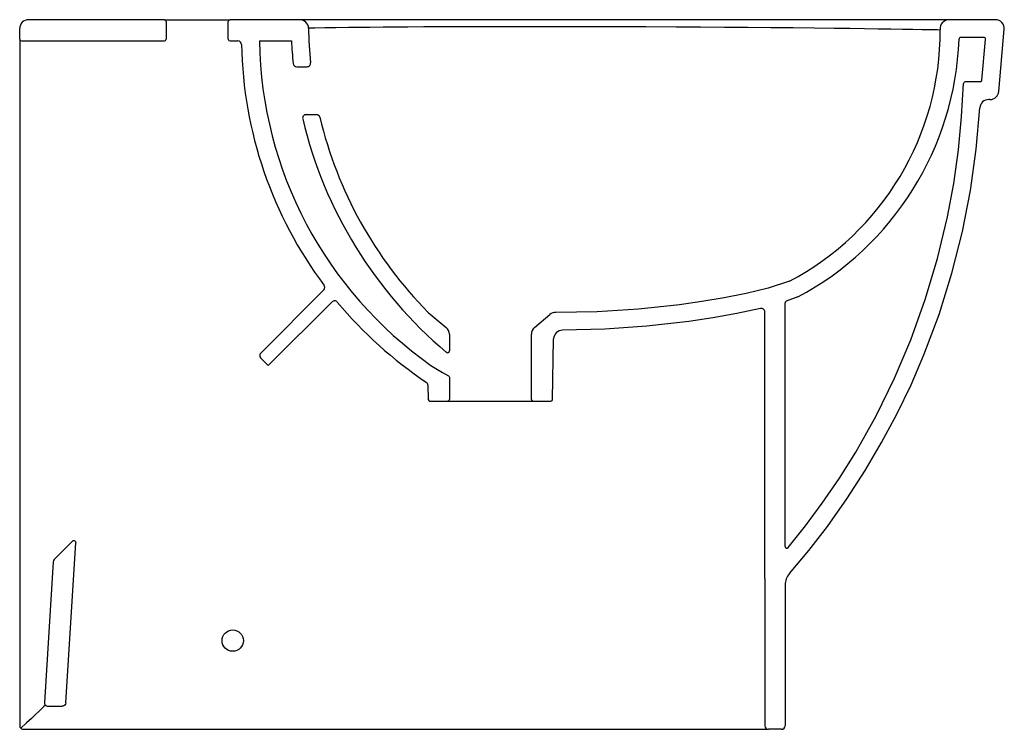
# Model space of a CAD drawing. Header units: millimetres. Extents: x 0 to 0.555, y 0 to 0.4.
import ezdxf

# ---------------------------------------------------------------- set-up
doc = ezdxf.new("R2010")
doc.units = ezdxf.units.MM
doc.layers.add('BLOCKS', color=3, linetype='Continuous')

msp = doc.modelspace()

# ---------------------------------------------------------------- linework, layer by layer
at = {"layer": 'BLOCKS'}
for p, q in [((0.08148607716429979, 0.3999999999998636), (0.005000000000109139, 0.3999999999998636)), ((0.08148607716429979, 0.3999999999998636), (0.1184860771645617, 0.3999999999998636)), ((0.1576995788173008, 0.3999999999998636), (0.1184860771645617, 0.3999999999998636)), ((0.193850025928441, 0.3999999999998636), (0.1576995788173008, 0.3999999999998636)), ((0.2071031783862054, 0.3999999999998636), (0.193850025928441, 0.3999999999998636)), ((0.5233948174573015, 0.3999999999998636), (0.2071031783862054, 0.3999999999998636)), ((0.54954345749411, 0.3999999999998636), (0.5233948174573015, 0.3999999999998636)), ((0, 0.3889999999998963), (0, 0.3949999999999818)), ((0.08248607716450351, 0.3989999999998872), (0.08248607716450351, 0.3889999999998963)), ((0.117486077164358, 0.3889999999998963), (0.117486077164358, 0.3989999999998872)), ((0.5514623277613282, 0.3595642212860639), (0.5545244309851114, 0.3945642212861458)), ((0, 0.3889999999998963), (0, 0.3829999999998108)), ((0.542995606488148, 0.3899999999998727), (0.53004871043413, 0.3899999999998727)), ((0.5419795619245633, 0.3659128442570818), (0.5439918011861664, 0.3889128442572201)), ((0, 0.3829999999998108), (0, 0.02591228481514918)), ((0.001000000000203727, 0.38799999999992), (0.08148607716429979, 0.38799999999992)), ((0.1184860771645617, 0.38799999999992), (0.1229424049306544, 0.38799999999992)), ((0.1350086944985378, 0.38799999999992), (0.1530355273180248, 0.38799999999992)), ((0.1560338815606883, 0.3734999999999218), (0.1618523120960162, 0.3734999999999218)), ((0.5409833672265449, 0.3650000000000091), (0.5325728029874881, 0.3650000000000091)), ((0.5464813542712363, 0.3550000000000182), (0.5457761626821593, 0.3550000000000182)), ((0.1613341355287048, 0.3464999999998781), (0.1670888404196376, 0.3464999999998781)), ((0.1357573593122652, 0.2120710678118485), (0.1712508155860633, 0.2476780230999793)), ((0.175953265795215, 0.2409420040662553), (0.1399999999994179, 0.2049999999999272)), ((0.4310630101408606, 0.1030744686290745), (0.4310630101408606, 0.2403344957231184)), ((0.2300860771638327, 0.2349999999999), (0.2402175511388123, 0.226498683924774)), ((0.2899546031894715, 0.226498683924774), (0.2986730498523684, 0.233814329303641)), ((0.4196568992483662, 0.08500000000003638), (0.4196568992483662, 0.2352735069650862)), ((0.2420036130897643, 0.2226684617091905), (0.2420036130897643, 0.2132613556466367)), ((0.2881685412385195, 0.1859999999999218), (0.2881685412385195, 0.2226684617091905)), ((0.3001032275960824, 0.1859825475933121), (0.3006979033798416, 0.2200515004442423)), ((0.1399999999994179, 0.2049999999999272), (0.1357573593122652, 0.20924264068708)), ((0.2420036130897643, 0.1983797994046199), (0.2420036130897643, 0.1859999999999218)), ((0.2299289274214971, 0.1940031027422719), (0.2300689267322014, 0.1859825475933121)), ((0.2310687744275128, 0.1849999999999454), (0.24100361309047, 0.1849999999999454)), ((0.24100361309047, 0.1849999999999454), (0.2891685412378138, 0.1849999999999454)), ((0.2891685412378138, 0.1849999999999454), (0.299103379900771, 0.1849999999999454)), ((0.01945495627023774, 0.09576866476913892), (0.02984613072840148, 0.10615983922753)), ((0.0259244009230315, 0.01486994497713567), (0.03155131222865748, 0.1053906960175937)), ((0.01887302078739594, 0.09447852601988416), (0.01394003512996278, 0.01512144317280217)), ((0.4196568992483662, 0.08500000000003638), (0.4196568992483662, 0.001999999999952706)), ((0.4310630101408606, 0.08125589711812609), (0.4310630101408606, 0.001999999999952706)), ((0, 0.02591228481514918), (0, 0.01142857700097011)), ((0, 0.01142857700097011), (0, 0.002125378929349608)), ((0.01593551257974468, 0.01299734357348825), (0.02392724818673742, 0.0129940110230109)), ((0, 0.002125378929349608), (0, 0.001999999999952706)), ((0.001999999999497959, 0), (0.002796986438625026, 0)), ((0.002796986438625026, 0), (0.01127846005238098, 0)), ((0.01127846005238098, 0), (0.01430366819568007, 0)), ((0.01430366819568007, 0), (0.2987009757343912, 0)), ((0.2987009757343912, 0), (0.3388122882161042, 0)), ((0.3388122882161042, 0), (0.4216568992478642, 0)), ((0.4290630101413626, 0), (0.4216568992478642, 0))]:
    msp.add_line(p, q, dxfattribs=at)
at = {"layer": 'BLOCKS', "flags": 128}
for points in [[(0.1626860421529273, 0.3953676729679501), (0.1662326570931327, 0.395431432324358), (0.171785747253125, 0.3955233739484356), (0.1781120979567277, 0.3956187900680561), (0.1851146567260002, 0.3957133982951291), (0.1909715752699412, 0.3957841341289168), (0.1971689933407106, 0.3958515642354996)], [(0.1971689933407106, 0.3958515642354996), (0.2047564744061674, 0.3959245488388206), (0.2100306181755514, 0.3959695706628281)], [(0.2100306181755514, 0.3959695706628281), (0.2186820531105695, 0.3960341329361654), (0.2276726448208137, 0.3960901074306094), (0.2413918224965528, 0.3961557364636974), (0.2556917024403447, 0.3962021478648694), (0.2704377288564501, 0.3962298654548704), (0.2854953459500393, 0.3962394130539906), (0.300729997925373, 0.3962313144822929), (0.3179120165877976, 0.3962023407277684), (0.3352431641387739, 0.3961535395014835), (0.3525762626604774, 0.3960859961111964), (0.3697641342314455, 0.3960007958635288), (0.3833892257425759, 0.3959201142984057), (0.3968766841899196, 0.3958286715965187), (0.4101337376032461, 0.3957274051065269), (0.4230676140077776, 0.3956172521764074), (0.4355855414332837, 0.3954991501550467), (0.4474417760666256, 0.3953760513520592), (0.4587752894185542, 0.3952476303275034), (0.4675075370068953, 0.3951408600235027), (0.475797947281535, 0.3950328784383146), (0.4835634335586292, 0.3949256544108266), (0.4907209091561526, 0.3948211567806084), (0.4972690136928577, 0.3947202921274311), (0.503088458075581, 0.3946263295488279), (0.5080840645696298, 0.3945423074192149), (0.512160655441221, 0.3944712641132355), (0.5148643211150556, 0.3944229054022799), (0.516830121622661, 0.3943870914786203), (0.5180301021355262, 0.3943648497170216), (0.5184363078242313, 0.3943572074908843)], [(0.4328330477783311, 0.1024364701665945), (0.4426453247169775, 0.1147443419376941), (0.4519998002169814, 0.1274040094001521), (0.4617059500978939, 0.1416440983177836), (0.4708320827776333, 0.1562627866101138), (0.4823187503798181, 0.176765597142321), (0.4926772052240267, 0.1978804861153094), (0.5018609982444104, 0.2195130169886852), (0.5100529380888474, 0.2422466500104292), (0.5169620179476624, 0.2654224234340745), (0.5225565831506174, 0.2889305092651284), (0.5260331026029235, 0.3077150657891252), (0.5286770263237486, 0.326635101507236), (0.530400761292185, 0.3453224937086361), (0.531574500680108, 0.3640582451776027)], [(0.4335143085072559, 0.08781463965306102), (0.4444491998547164, 0.1008815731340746), (0.4548762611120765, 0.1143567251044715), (0.4658906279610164, 0.1298795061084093), (0.4762218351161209, 0.1458651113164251), (0.4854584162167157, 0.1615797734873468), (0.4940366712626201, 0.1776632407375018), (0.5019933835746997, 0.1942037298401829), (0.5092536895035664, 0.2110615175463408), (0.5177780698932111, 0.233842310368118), (0.5250375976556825, 0.2570766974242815), (0.5310000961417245, 0.2806580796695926), (0.5354950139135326, 0.3036821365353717), (0.5387543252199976, 0.3269307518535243), (0.540785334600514, 0.350302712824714)], [(0.4335288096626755, 0.2525429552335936), (0.4215427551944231, 0.2486143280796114), (0.4091750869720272, 0.245719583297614), (0.3967042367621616, 0.2432559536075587), (0.3841834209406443, 0.2411050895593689), (0.3716127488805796, 0.2392825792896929), (0.3484682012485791, 0.2367687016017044), (0.3252279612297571, 0.2353329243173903), (0.3019277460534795, 0.2349839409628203)], [(0.4382059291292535, 0.2437041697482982), (0.4317442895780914, 0.2412823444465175)], [(0.4172141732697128, 0.2372238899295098), (0.403824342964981, 0.2344338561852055), (0.3904089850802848, 0.2319884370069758), (0.3769302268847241, 0.2299138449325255), (0.3532842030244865, 0.227158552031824), (0.329529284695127, 0.2255055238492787), (0.3057029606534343, 0.2249642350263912)], [(0.2316496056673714, 0.2051405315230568), (0.2381507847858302, 0.2010954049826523), (0.241447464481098, 0.1992759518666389)], [(0.241447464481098, 0.1992759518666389), (0.2417190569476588, 0.1990785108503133), (0.241909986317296, 0.1988023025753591), (0.2419987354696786, 0.1984784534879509), (0.2420036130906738, 0.1983797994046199)], [(0.02984613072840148, 0.10615983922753), (0.03012004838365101, 0.1063540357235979), (0.03044280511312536, 0.1064466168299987), (0.0307780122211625, 0.1064271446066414), (0.03108787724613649, 0.1062978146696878), (0.03133746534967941, 0.1060732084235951), (0.03149863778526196, 0.1057786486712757), (0.03155322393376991, 0.1054473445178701), (0.03155131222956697, 0.105390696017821)], [(0.01448237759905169, 0.01375205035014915), (0.01425556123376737, 0.01349634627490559), (0.01358849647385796, 0.01282816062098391), (0.01247510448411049, 0.01174498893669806), (0.01092428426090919, 0.01025892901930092), (0.008975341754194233, 0.008410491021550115), (0.006616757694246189, 0.006191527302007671), (0.003886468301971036, 0.003640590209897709), (0.0005930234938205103, 0.0005826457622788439)], [(0.0259244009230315, 0.01486994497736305), (0.02577079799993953, 0.01421619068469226), (0.02540945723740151, 0.01365013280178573), (0.02488111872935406, 0.0132355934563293), (0.0242453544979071, 0.01301930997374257), (0.02392724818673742, 0.01299401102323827)], [(0.0005638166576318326, 0.0006081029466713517), (0.0008172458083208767, 0.0003872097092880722), (0.001111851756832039, 0.0002080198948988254), (0.001412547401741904, 8.822086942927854e-05), (0.001735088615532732, 1.762214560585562e-05), (0.001867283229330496, 4.40829353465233e-06), (0.002000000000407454, 0)]]:
    msp.add_lwpolyline(points, dxfattribs=at)
at = {"layer": 'BLOCKS'}
msp.add_circle((0.1199999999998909, 0.04999999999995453), 0.006000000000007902, dxfattribs=at)
for centre, radius, start, end in [((0.005000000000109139, 0.3949999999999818), 0.005, 90, 180), ((0.08148607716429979, 0.3989999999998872), 0.001000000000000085, 0, 90), ((0.1184860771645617, 0.3989999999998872), 0.001000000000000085, 90, 180), ((0.1576995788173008, 0.3949999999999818), 0.005000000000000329, 1.940410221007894, 90), ((0.5233948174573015, 0.3949999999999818), 0.005, 90, 187.3863015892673), ((0.54954345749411, 0.3949999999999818), 0.005, 354.999999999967, 90), ((0.3961682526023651, 0.3991384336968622), 0.2335052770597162, 180.9739631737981, 185.7606651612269), ((0.3590630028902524, 0.393452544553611), 0.1593758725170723, 297.8548907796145, 0.3252289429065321), ((0.001000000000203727, 0.3889999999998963), 0.001000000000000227, 180, 270), ((0.08148607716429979, 0.3889999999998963), 0.001000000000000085, 270, 0), ((0.1184860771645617, 0.3889999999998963), 0.001000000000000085, 180, 270), ((0.3572292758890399, 0.3953867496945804), 0.1719442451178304, 298.0939902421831, 357.8447449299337), ((0.53004871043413, 0.3889999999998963), 0.001000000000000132, 90, 184.5673505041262), ((0.542995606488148, 0.3889999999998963), 0.0009999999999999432, 355.0000000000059, 90), ((0.1229424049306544, 0.3859999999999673), 0.001999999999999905, 359.882925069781, 90), ((0.3591581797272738, 0.3904234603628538), 0.2342575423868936, 181.081974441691, 216.7569168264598), ((0.362775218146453, 0.3914072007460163), 0.2277920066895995, 180.8570340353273, 234.8557137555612), ((0.3995549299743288, 0.4011831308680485), 0.2468716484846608, 183.0610935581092, 186.0204863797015), ((0.1560338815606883, 0.3754999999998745), 0.002, 186.020486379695, 270), ((0.1618523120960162, 0.3754999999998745), 0.002, 270, 5.760665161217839), ((0.5325728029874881, 0.3639999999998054), 0.0009999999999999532, 90, 176.6609073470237), ((0.5409833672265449, 0.3659999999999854), 0.001000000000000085, 270, 354.9999999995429), ((0.5457761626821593, 0.3499999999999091), 0.005, 90, 176.529043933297), ((0.5464813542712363, 0.3599999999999), 0.005, 270, 354.999999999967), ((0.1613341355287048, 0.3444999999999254), 0.002, 90, 193.3842793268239), ((0.3995549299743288, 0.4011831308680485), 0.2468716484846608, 193.3842793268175, 229.8527480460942), ((0.1670888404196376, 0.3444999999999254), 0.002, 13.41515124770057, 90), ((0.3961682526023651, 0.3991384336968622), 0.2335052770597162, 193.4151512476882, 224.662749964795), ((0.169836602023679, 0.2490922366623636), 0.002000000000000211, 315.0000000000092, 38.50602455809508), ((0.1773674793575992, 0.2395277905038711), 0.001999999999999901, 41.04407019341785, 135.0000000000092), ((0.3591581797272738, 0.3904234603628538), 0.2342575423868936, 219.6829034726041, 236.2887454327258), ((0.4320630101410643, 0.2403344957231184), 0.000999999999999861, 108.5855676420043, 180), ((0.3018869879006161, 0.2299841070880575), 0.004999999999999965, 89.53294080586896, 129.9999999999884), ((0.4176568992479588, 0.2352735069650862), 0.001999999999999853, 0, 102.7891005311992), ((0.2370036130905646, 0.2226684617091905), 0.00499999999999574, 0, 50.00000000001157), ((0.2931685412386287, 0.2226684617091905), 0.00500000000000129, 130.0000000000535, 180), ((0.305697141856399, 0.2199642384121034), 0.005000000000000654, 89.93332148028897, 178.9999999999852), ((0.1371715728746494, 0.2106568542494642), 0.002000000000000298, 135.0000000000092, 224.9999999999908), ((0.2410036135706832, 0.2132613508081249), 0.000999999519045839, 228.0234316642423, 0), ((0.2279292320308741, 0.1939681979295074), 0.001999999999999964, 1.000000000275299, 59.89466741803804), ((0.2310687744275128, 0.1859999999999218), 0.001000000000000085, 181.0000000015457, 269.9999999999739), ((0.24100361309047, 0.1859999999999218), 0.0009999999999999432, 269.9999999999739, 0), ((0.2891685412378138, 0.1859999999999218), 0.001000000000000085, 180, 270), ((0.299103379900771, 0.1859999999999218), 0.001000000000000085, 269.9999999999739, 358.9999999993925), ((0.4320630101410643, 0.1030744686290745), 0.001000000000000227, 180, 320.3572687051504), ((0.02086917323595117, 0.09435444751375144), 0.002000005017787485, 134.999994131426, 176.4431374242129), ((0.4410630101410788, 0.08125589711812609), 0.01, 139.0140262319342, 180), ((0.01593618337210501, 0.01499734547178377), 0.002000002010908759, 176.4425811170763, 269.9807832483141), ((0.001999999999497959, 0.001999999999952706), 0.001999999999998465, 180, 224.1028507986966), ((0.4216568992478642, 0.001999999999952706), 0.002000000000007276, 180, 270), ((0.4290630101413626, 0.001999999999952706), 0.002000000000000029, 270, 0)]:
    msp.add_arc(centre, radius, start, end, dxfattribs=at)

doc.saveas('drawing.dxf')
